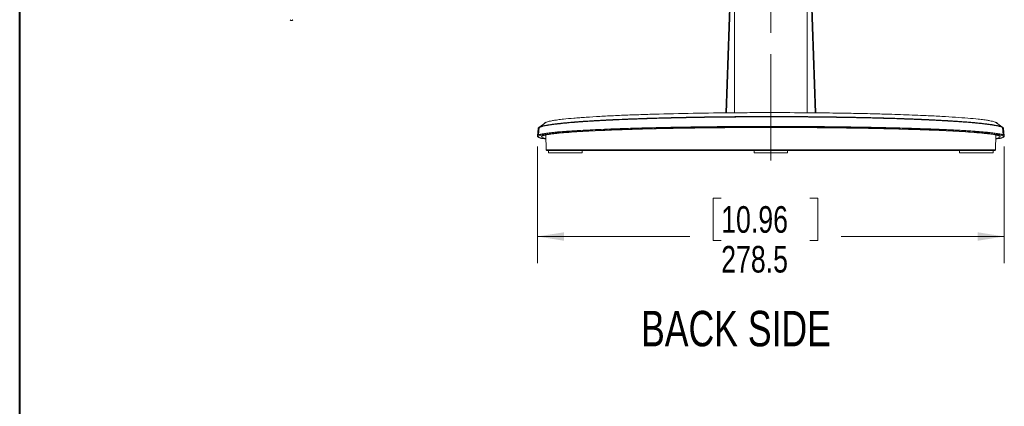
# Model space of a CAD drawing. Header units: millimetres. Extents: x 9 to 550, y 15 to 417.
# Tile 12 of 39: x 13 to 130, y 219 to 266. Entities that reach past the tile are written whole.
import ezdxf

# ---------------------------------------------------------------- set-up
doc = ezdxf.new("R2010")
doc.units = ezdxf.units.MM
doc.linetypes.add('CENTERX2', pattern=[20.32, 12.7, -2.54, 2.54, -2.54])
doc.styles.add('SLDTEXTSTYLE0', font='TXT', dxfattribs={"width": 0.75})
doc.dimstyles.new('SLDDIMSTYLE0', dxfattribs={"dimtxt": 3.175, "dimasz": 3.175, "dimexe": 0, "dimexo": 0.0625, "dimgap": 0.79375, "dimtad": 0, "dimtih": 1, "dimtoh": 1, "dimdec": 1, "dimlfac": 5, "dimrnd": 1e-09, "dimzin": 12, "dimdsep": 46, "dimtxsty": 'SLDTEXTSTYLE0', "dimsah": 1, "dimcen": 0.09, "dimadec": 0, "dimazin": 3, "dimtfac": 1, "dimtdec": 1, "dimtofl": 0, "dimtmove": 0, "dimatfit": 3, "dimfxl": 1, "dimfrac": 2, "dimtolj": 1, "dimtzin": 12, "dimarcsym": 0})

# ---------------------------------------------------------------- blocks, each defined once
blk = doc.blocks.new('_D_11')
at = {"color": 7, "linetype": 'Continuous', "lineweight": 0}
for p, q in [((74.46, 250.41), (74.46, 236.48)), ((130.15, 250.41), (130.15, 236.48)), ((96.38, 244.23), (95.42, 244.23)), ((95.42, 244.23), (95.42, 239.19)), ((106.94, 244.23), (107.91, 244.23)), ((107.91, 244.23), (107.91, 239.19)), ((74.46, 239.66), (92.63, 239.66)), ((130.15, 239.66), (110.69, 239.66)), ((95.42, 239.19), (96.38, 239.19)), ((107.91, 239.19), (106.94, 239.19))]:
    blk.add_line(p, q, dxfattribs=at)
for points in [[(74.46, 239.66), (77.63, 239.15), (77.63, 240.16)], [(130.15, 239.66), (126.98, 240.16), (126.98, 239.15)]]:
    blk.add_solid(points, dxfattribs=at)
at = {"color": 7, "linetype": 'Continuous', "lineweight": 0, "char_height": 3.175, "attachment_point": 1, "style": 'SLDTEXTSTYLE0'}
for s, insert in [('10.96', (96.38, 243.28)), ('278.5', (96.38, 238.53))]:
    blk.add_mtext(s, dxfattribs=dict(at, insert=insert))

msp = doc.modelspace()

# ---------------------------------------------------------------- linework, layer by layer
at = {"color": 7, "linetype": 'Continuous', "lineweight": 40}
msp.add_line((12.7, 19.05), (12.7, 412.75), dxfattribs=at)
at = {"color": 7, "linetype": 'CENTERX2', "lineweight": 0}
msp.add_line((102.305, 248.719), (102.305, 340.102), dxfattribs=at)
at = {"color": 8, "linetype": 'Continuous', "lineweight": 15}
for p, q in [((97.993, 281.113), (97.96, 254.429)), ((106.65, 254.429), (106.617, 281.113)), ((97.56, 272.09), (96.939, 254.42)), ((107.051, 272.09), (107.672, 254.42))]:
    msp.add_line(p, q, dxfattribs=at)
at = {"color": 7, "linetype": 'Continuous', "lineweight": 15}
for p, q in [((97.549, 272.094), (96.928, 254.42)), ((97.639, 272.162), (97.027, 254.432)), ((107.583, 254.432), (106.972, 272.162)), ((107.683, 254.42), (107.061, 272.094)), ((74.534, 252.537), (74.459, 251.679)), ((74.558, 252.579), (74.653, 252.653)), ((74.654, 252.661), (74.577, 251.775)), ((75.505, 253.31), (74.766, 252.737)), ((74.781, 252.752), (75.289, 253.143)), ((129.845, 252.737), (129.105, 253.31)), ((129.322, 253.143), (129.835, 252.747)), ((130.033, 251.775), (129.956, 252.66)), ((130.151, 251.679), (130.076, 252.537)), ((75.479, 251.78), (75.504, 250.015)), ((129.107, 250.015), (129.131, 251.781)), ((75.785, 249.916), (75.785, 249.656)), ((77.785, 249.656), (75.785, 249.656)), ((79.785, 249.656), (77.785, 249.656)), ((79.785, 249.656), (79.785, 249.916)), ((100.305, 249.916), (100.305, 249.656)), ((100.305, 249.656), (102.305, 249.656)), ((102.305, 249.656), (104.305, 249.656)), ((104.305, 249.656), (104.305, 249.916)), ((124.825, 249.916), (124.825, 249.656)), ((126.825, 249.656), (124.825, 249.656)), ((128.825, 249.656), (126.825, 249.656)), ((128.825, 249.656), (128.825, 249.916))]:
    msp.add_line(p, q, dxfattribs=at)
msp.add_arc((45.075, 265.542), 0.1, 180, 270.00021, dxfattribs=at)
for points, knots in [([(45.171, 265.471), (45.176, 265.467), (45.185, 265.458), (45.188, 265.449), (45.185, 265.443), (45.176, 265.443), (45.172, 265.442)], [0, 0, 0, 0, 0.2896996, 0.5563289, 0.7936502, 1, 1, 1, 1]), ([(45.275, 265.542), (45.275, 265.53), (45.273, 265.518), (45.264, 265.493), (45.256, 265.481), (45.236, 265.462), (45.225, 265.454), (45.2, 265.444), (45.187, 265.442), (45.175, 265.442)], [0, 0, 0, 0, 0.25, 0.25, 0.5, 0.5, 0.75, 0.75, 1, 1, 1, 1]), ([(45.212, 265.449), (45.218, 265.452), (45.231, 265.458), (45.24, 265.471), (45.24, 265.487), (45.232, 265.499), (45.227, 265.505)], [0, 0, 0, 0, 0.2140736, 0.4550032, 0.7193868, 1, 1, 1, 1]), ([(45.238, 265.471), (45.242, 265.477), (45.25, 265.487), (45.259, 265.505), (45.264, 265.524), (45.265, 265.536), (45.265, 265.542)], [0, 0, 0, 0, 0.2626898, 0.5199411, 0.7669527, 1, 1, 1, 1]), ([(45.175, 265.442), (45.175, 265.442), (45.17, 265.442), (45.151, 265.442), (45.137, 265.442), (45.114, 265.442), (45.1, 265.442), (45.08, 265.442), (45.075, 265.442), (45.075, 265.442)], [0, 0, 0, 0, 0.25, 0.25, 0.5, 0.5, 0.75, 0.75, 1, 1, 1, 1]), ([(74.534, 252.537), (74.536, 252.544), (74.539, 252.561), (74.558, 252.592), (74.603, 252.634), (74.681, 252.678), (74.784, 252.721), (74.892, 252.757), (75.015, 252.793), (75.172, 252.832), (75.382, 252.877), (75.67, 252.93), (75.936, 252.972), (76.144, 253.003), (76.262, 253.019), (76.378, 253.034), (76.491, 253.049), (76.601, 253.063), (76.708, 253.076), (76.812, 253.088), (76.881, 253.096), (76.922, 253.101), (76.95, 253.104), (77.008, 253.111), (77.103, 253.121), (77.32, 253.145), (77.699, 253.183), (78.185, 253.228), (78.666, 253.269), (79.085, 253.303), (79.485, 253.333), (79.876, 253.361), (80.278, 253.388), (80.759, 253.419), (81.293, 253.451), (81.841, 253.482), (82.35, 253.51), (82.822, 253.534), (83.355, 253.56), (84.044, 253.592), (84.81, 253.624), (85.608, 253.656), (86.363, 253.684), (87.158, 253.711), (87.947, 253.736), (88.762, 253.76), (89.668, 253.785), (90.606, 253.808), (91.46, 253.827), (92.205, 253.843), (92.978, 253.858), (93.777, 253.871), (94.601, 253.884), (95.376, 253.895), (96.172, 253.905), (96.979, 253.913), (97.732, 253.92), (98.432, 253.926), (99.075, 253.93), (99.781, 253.934), (100.511, 253.937), (101.222, 253.938), (101.807, 253.939), (102.259, 253.939), (102.654, 253.939), (103.07, 253.939), (103.585, 253.938), (104.199, 253.936), (104.861, 253.933), (106.159, 253.927), (107.468, 253.916), (108.832, 253.9), (109.692, 253.889), (110.638, 253.875), (111.602, 253.858), (112.654, 253.838), (113.801, 253.813), (115.087, 253.782), (116.382, 253.745), (117.398, 253.713), (118.133, 253.688), (118.605, 253.671), (119.06, 253.654), (119.517, 253.636), (120.017, 253.615), (120.531, 253.593), (120.982, 253.573), (121.359, 253.555), (121.721, 253.537), (122.145, 253.516), (122.632, 253.49), (123.152, 253.461), (123.653, 253.431), (124.114, 253.402), (124.537, 253.374), (125.027, 253.34), (125.572, 253.3), (126.169, 253.251), (126.724, 253.201), (127.222, 253.152), (127.632, 253.108), (127.99, 253.066), (128.308, 253.025), (128.6, 252.984), (128.851, 252.944), (129.058, 252.909), (129.248, 252.873), (129.453, 252.829), (129.651, 252.779), (129.827, 252.722), (129.943, 252.671), (130.014, 252.628), (130.037, 252.604), (130.046, 252.595)], [0, 0, 0, 0, 0.0044403, 0.0111938, 0.0202604, 0.0316401, 0.040027, 0.048098, 0.055853, 0.0632921, 0.0743667, 0.0863286, 0.0995224, 0.1035277, 0.1073556, 0.1110059, 0.1144786, 0.1177737, 0.1208913, 0.1238313, 0.1265938, 0.1266783, 0.1272815, 0.1289021, 0.1314554, 0.1349416, 0.1461349, 0.1601543, 0.1691442, 0.1780116, 0.1867566, 0.1935818, 0.201104, 0.2098363, 0.2203256, 0.2298311, 0.2383823, 0.246166, 0.253182, 0.2642971, 0.2788894, 0.2884737, 0.3000918, 0.3120805, 0.3226775, 0.3333729, 0.3459287, 0.3596927, 0.3710437, 0.3797463, 0.3888885, 0.4010904, 0.4105182, 0.4203554, 0.4305005, 0.4405302, 0.4506378, 0.4586022, 0.4665493, 0.4744793, 0.4847576, 0.4935238, 0.5007051, 0.5063012, 0.5101799, 0.5152841, 0.5216136, 0.5291685, 0.5379487, 0.5460756, 0.5772039, 0.5866384, 0.5973661, 0.6097041, 0.6226936, 0.6344324, 0.6506321, 0.6678608, 0.6860476, 0.7037891, 0.7107441, 0.717681, 0.724405, 0.7308369, 0.7381416, 0.747105, 0.754611, 0.7594095, 0.7651767, 0.7721477, 0.7803223, 0.7897004, 0.7990343, 0.8070262, 0.8149866, 0.8229154, 0.8355356, 0.8480752, 0.8613183, 0.8736449, 0.8847612, 0.8937985, 0.9040722, 0.9137518, 0.9227958, 0.9312043, 0.9382624, 0.9473078, 0.9606948, 0.9717952, 0.984624, 0.9937604, 1, 1, 1, 1]), ([(75.289, 253.143), (75.289, 253.147), (75.29, 253.155), (75.294, 253.168), (75.301, 253.182), (75.313, 253.199), (75.331, 253.217), (75.357, 253.236), (75.392, 253.258), (75.472, 253.298), (75.619, 253.351), (75.87, 253.416), (76.178, 253.478), (76.611, 253.549), (77.096, 253.613), (77.807, 253.694), (78.561, 253.767), (79.497, 253.842), (80.505, 253.915), (81.616, 253.983), (82.815, 254.046), (84.069, 254.106), (85.735, 254.175), (88.576, 254.271), (92.408, 254.364), (96.477, 254.42), (99.797, 254.443), (102.984, 254.45), (106.453, 254.436), (109.732, 254.398), (112.389, 254.354), (114.605, 254.306), (117.069, 254.237), (119.089, 254.167), (120.734, 254.097), (121.795, 254.046), (122.994, 253.983), (124.382, 253.898), (125.843, 253.787), (126.8, 253.694), (127.512, 253.614), (127.997, 253.55), (128.433, 253.478), (128.739, 253.416), (128.991, 253.351), (129.145, 253.296), (129.231, 253.251), (129.271, 253.224), (129.297, 253.199), (129.313, 253.178), (129.32, 253.159), (129.321, 253.148), (129.322, 253.143)], [0, 0, 0, 0, 0.0025728, 0.0055271, 0.0088628, 0.0125799, 0.0166784, 0.021158, 0.0260189, 0.0312609, 0.0489501, 0.062524, 0.0767164, 0.0937943, 0.1147117, 0.1250483, 0.1562684, 0.1718892, 0.1875181, 0.2187879, 0.2344321, 0.2500718, 0.28132, 0.3125664, 0.3750278, 0.4374688, 0.4687259, 0.4999721, 0.5565961, 0.5982528, 0.6249279, 0.6604609, 0.6874488, 0.7283059, 0.7499371, 0.7655767, 0.7812208, 0.8124905, 0.8437297, 0.8749504, 0.885055, 0.906205, 0.9232493, 0.937476, 0.9509595, 0.9687395, 0.975579, 0.9817668, 0.9873031, 0.9921874, 0.9964198, 1, 1, 1, 1]), ([(74.534, 252.537), (74.535, 252.545), (74.538, 252.553), (74.546, 252.568), (74.551, 252.574), (74.558, 252.579)], [0, 0, 0, 0, 0.5, 0.5, 1, 1, 1, 1]), ([(74.635, 252.414), (74.618, 252.424), (74.576, 252.448), (74.548, 252.483), (74.534, 252.514), (74.534, 252.53), (74.534, 252.537)], [0, 0, 0, 0, 0.2513115, 0.5943939, 0.8439551, 1, 1, 1, 1]), ([(74.558, 252.579), (74.56, 252.589), (74.565, 252.612), (74.597, 252.652), (74.666, 252.699), (74.733, 252.735), (74.786, 252.753), (74.788, 252.754)], [0, 0, 0, 0, 0.1727163, 0.3987149, 0.6780594, 0.9845107, 1, 1, 1, 1]), ([(130.051, 251.57), (130.048, 251.603), (129.977, 251.665), (129.693, 251.753), (129.278, 251.834), (128.745, 251.91), (128.078, 251.985), (127.277, 252.058), (126.36, 252.128), (125.327, 252.195), (124.178, 252.259), (122.921, 252.32), (121.564, 252.376), (120.114, 252.429), (118.575, 252.477), (116.955, 252.521), (115.263, 252.561), (113.506, 252.595), (111.693, 252.624), (109.834, 252.648), (107.944, 252.667), (106.035, 252.68), (104.113, 252.688), (102.184, 252.69), (100.254, 252.687), (98.332, 252.679), (96.427, 252.665), (94.549, 252.646), (92.711, 252.621), (90.921, 252.592), (89.188, 252.557), (87.52, 252.518), (85.924, 252.474), (84.409, 252.426), (82.98, 252.374), (81.641, 252.317), (80.401, 252.257), (79.267, 252.194), (78.243, 252.128), (77.329, 252.058), (76.529, 251.985), (75.862, 251.91), (75.33, 251.833), (74.916, 251.753), (74.633, 251.665), (74.562, 251.603), (74.559, 251.57)], [0.00131066, 0.00131066, 0.00131066, 0.00131066, 0.0272719, 0.05131033, 0.07250924, 0.09350333, 0.11542387, 0.13718794, 0.15879216, 0.18059608, 0.20262056, 0.22480759, 0.24713045, 0.26959709, 0.29227506, 0.31516171, 0.33815789, 0.36127031, 0.38459088, 0.4080432, 0.43146262, 0.45482445, 0.47816277, 0.50151021, 0.5248861, 0.54826851, 0.57162795, 0.59493669, 0.61815371, 0.6412137, 0.66409796, 0.6868465, 0.7094439, 0.73182918, 0.75402906, 0.77611567, 0.79806426, 0.81982375, 0.84143402, 0.86300655, 0.88480243, 0.90672221, 0.92770818, 0.94890799, 0.9729457, 0.99879774, 0.99879774, 0.99879774, 0.99879774]), ([(74.642, 252.683), (74.624, 252.67), (74.589, 252.643), (74.571, 252.61), (74.562, 252.593)], [0, 0, 0, 0, 0.4998343, 1, 1, 1, 1]), ([(129.659, 251.57), (129.658, 251.573), (129.657, 251.579), (129.653, 251.589), (129.648, 251.598), (129.641, 251.607), (129.632, 251.615), (129.622, 251.624), (129.61, 251.633), (129.596, 251.641), (129.581, 251.65), (129.565, 251.658), (129.548, 251.666), (129.529, 251.674), (129.509, 251.682), (129.489, 251.69), (129.467, 251.697), (129.444, 251.705), (129.42, 251.712), (129.396, 251.719), (129.37, 251.727), (129.344, 251.734), (129.318, 251.74), (129.29, 251.747), (129.262, 251.754), (129.234, 251.761), (129.205, 251.767), (129.098, 251.79), (128.892, 251.828), (128.544, 251.88), (128.164, 251.928), (127.55, 251.995), (126.602, 252.078), (125.202, 252.174), (123.654, 252.26), (121.881, 252.341), (119.864, 252.416), (117.589, 252.485), (115.203, 252.543), (112.661, 252.591), (109.971, 252.63), (107.144, 252.656), (104.282, 252.671), (101.136, 252.673), (97.725, 252.66), (94.105, 252.624), (90.833, 252.573), (87.936, 252.51), (85.639, 252.445), (83.709, 252.378), (82.087, 252.313), (80.558, 252.239), (79.129, 252.157), (77.838, 252.064), (76.959, 251.984), (76.384, 251.92), (76.024, 251.874), (75.692, 251.824), (75.483, 251.784), (75.363, 251.757), (75.308, 251.744), (75.255, 251.731), (75.205, 251.717), (75.158, 251.702), (75.115, 251.687), (75.076, 251.672), (75.041, 251.656), (75.011, 251.64), (74.987, 251.623), (74.968, 251.606), (74.955, 251.588), (74.953, 251.576), (74.952, 251.57)], [0, 0, 0, 0, 0.0025291, 0.0050267, 0.0074931, 0.0099281, 0.0123319, 0.0147045, 0.0170459, 0.0193562, 0.0216354, 0.0238835, 0.0261005, 0.0282865, 0.0304415, 0.0325655, 0.0346585, 0.0367205, 0.0387516, 0.0407517, 0.0427209, 0.0446591, 0.0465664, 0.0484427, 0.0502881, 0.0521026, 0.0538861, 0.0556387, 0.0712752, 0.0859867, 0.0997716, 0.1126259, 0.1450513, 0.1762927, 0.2063415, 0.235166, 0.2692009, 0.3028973, 0.3362071, 0.3690691, 0.4046722, 0.4402509, 0.4757289, 0.5110232, 0.5564784, 0.6020594, 0.6476043, 0.6842245, 0.7207797, 0.7473307, 0.7737677, 0.8011622, 0.8296795, 0.8592966, 0.8900072, 0.9023649, 0.9156868, 0.9299683, 0.9452078, 0.9487086, 0.9523283, 0.9560667, 0.9599239, 0.9638999, 0.9679948, 0.9722087, 0.9765417, 0.9809939, 0.9855656, 0.9902569, 0.9950683, 1, 1, 1, 1]), ([(75.464, 253.279), (75.432, 253.268), (75.4, 253.256), (75.391, 253.245), (75.391, 253.245)], [0, 0, 0, 0, 0.97283076, 1, 1, 1, 1]), ([(129.817, 252.754), (129.842, 252.745), (129.921, 252.715), (129.994, 252.668), (130.043, 252.62), (130.05, 252.591), (130.053, 252.579)], [0, 0, 0, 0, 0.16229886, 0.51400902, 0.7931998, 1, 1, 1, 1]), ([(130.048, 252.593), (130.039, 252.61), (130.021, 252.643), (129.986, 252.67), (129.968, 252.683)], [0, 0, 0, 0, 0.50016567, 1, 1, 1, 1]), ([(130.076, 252.537), (130.076, 252.53), (130.075, 252.513), (130.07, 252.494), (130.058, 252.481), (130.056, 252.479)], [0, 0, 0, 0, 0.3538509, 0.8954519, 1, 1, 1, 1]), ([(74.459, 251.679), (74.457, 251.65), (74.477, 251.596), (74.529, 251.57), (74.559, 251.57)], [0.53962179, 0.53962179, 0.53962179, 0.53962179, 1, 1.48472519, 1.48472519, 1.48472519, 1.48472519]), ([(74.459, 251.679), (74.46, 251.672), (74.461, 251.655), (74.481, 251.629), (74.515, 251.604), (74.548, 251.588), (74.56, 251.583)], [0, 0, 0, 0, 0.2163351, 0.5124462, 0.8276467, 1, 1, 1, 1]), ([(74.472, 251.709), (74.468, 251.697), (74.461, 251.672), (74.463, 251.649), (74.465, 251.637)], [0, 0, 0, 0, 0.5001046, 1, 1, 1, 1]), ([(74.464, 251.638), (74.476, 251.607), (74.498, 251.55), (74.601, 251.488), (74.689, 251.458), (74.713, 251.45)], [0, 0, 0, 0, 0.4619209, 0.8543457, 1, 1, 1, 1]), ([(75.486, 251.28), (75.365, 251.299), (75.087, 251.343), (74.862, 251.393), (74.79, 251.423), (74.779, 251.428)], [0, 0, 0, 0, 0.3956242, 0.91215, 1, 1, 1, 1]), ([(74.952, 251.57), (74.975, 251.536), (75.021, 251.468), (75.231, 251.395), (75.454, 251.357), (75.485, 251.352)], [0, 0, 0, 0, 0.4620899, 0.9253091, 1, 1, 1, 1]), ([(129.807, 251.418), (129.804, 251.417), (129.737, 251.39), (129.522, 251.343), (129.245, 251.299), (129.124, 251.28)], [0, 0, 0, 0, 0.0249599, 0.577111, 1, 1, 1, 1]), ([(129.125, 251.352), (129.156, 251.357), (129.379, 251.395), (129.589, 251.468), (129.635, 251.536), (129.659, 251.57)], [0, 0, 0, 0, 0.0747748, 0.5377398, 1, 1, 1, 1]), ([(129.871, 251.445), (129.903, 251.456), (130.005, 251.489), (130.114, 251.553), (130.135, 251.609), (130.146, 251.638)], [0, 0, 0, 0, 0.1759277, 0.5608422, 1, 1, 1, 1]), ([(130.138, 251.707), (130.132, 251.714), (130.119, 251.731), (130.083, 251.754), (130.046, 251.769), (130.033, 251.775)], [0, 0, 0, 0, 0.3166299, 0.7570189, 1, 1, 1, 1]), ([(130.051, 251.57), (130.082, 251.57), (130.134, 251.596), (130.153, 251.65), (130.151, 251.679)], [0.53962188, 0.53962188, 0.53962188, 0.53962188, 1.02434607, 1.48472419, 1.48472419, 1.48472419, 1.48472419]), ([(130.051, 251.583), (130.063, 251.589), (130.097, 251.605), (130.13, 251.63), (130.15, 251.656), (130.151, 251.672), (130.151, 251.679)], [0, 0, 0, 0, 0.1884117, 0.4996532, 0.7885827, 1, 1, 1, 1]), ([(130.146, 251.637), (130.147, 251.649), (130.149, 251.672), (130.142, 251.697), (130.139, 251.709)], [0, 0, 0, 0, 0.49989372, 1, 1, 1, 1]), ([(75.504, 250.015), (75.504, 250.015), (75.554, 250.015), (75.751, 250.015), (75.897, 250.015), (76.476, 250.015), (77.047, 250.015), (78.149, 250.015), (78.558, 250.015), (79.452, 250.015), (79.937, 250.015), (81.492, 250.015), (82.663, 250.015), (85.204, 250.015), (86.575, 250.015), (88.743, 250.015), (89.484, 250.015), (90.996, 250.015), (91.767, 250.015), (94.115, 250.015), (95.726, 250.015), (98.993, 250.015), (100.649, 250.015), (103.961, 250.015), (105.617, 250.015), (108.884, 250.015), (110.495, 250.015), (113.626, 250.015), (115.145, 250.015), (118.036, 250.015), (119.407, 250.015), (121.948, 250.015), (123.118, 250.015), (124.673, 250.015), (125.158, 250.015), (126.052, 250.015), (126.461, 250.015), (127.564, 250.015), (128.134, 250.015), (128.713, 250.015), (128.86, 250.015), (129.056, 250.015), (129.107, 250.015), (129.107, 250.015)], [0, 0, 0, 0, 0.03125, 0.03125, 0.0625, 0.0625, 0.125, 0.125, 0.15625, 0.15625, 0.1875, 0.1875, 0.25, 0.25, 0.3125, 0.3125, 0.34375, 0.34375, 0.375, 0.375, 0.4375, 0.4375, 0.5, 0.5, 0.5625, 0.5625, 0.625, 0.625, 0.6875, 0.6875, 0.75, 0.75, 0.8125, 0.8125, 0.84375, 0.84375, 0.875, 0.875, 0.9375, 0.9375, 0.96875, 0.96875, 1, 1, 1, 1]), ([(75.504, 250.015), (75.504, 250.003), (75.506, 249.991), (75.516, 249.966), (75.524, 249.955), (75.543, 249.935), (75.555, 249.928), (75.579, 249.918), (75.592, 249.916), (75.604, 249.916)], [0, 0, 0, 0, 0.25, 0.25, 0.5, 0.5, 0.75, 0.75, 1, 1, 1, 1]), ([(129.007, 249.916), (129.006, 249.916), (129.006, 249.916), (129.003, 249.916), (128.998, 249.916), (128.99, 249.916), (128.981, 249.916), (128.97, 249.916), (128.956, 249.916), (128.941, 249.916), (128.923, 249.916), (128.904, 249.916), (128.882, 249.916), (128.82, 249.916), (128.687, 249.916), (128.434, 249.916), (128.112, 249.916), (127.722, 249.916), (127.268, 249.916), (126.75, 249.916), (126.17, 249.916), (125.317, 249.916), (124.108, 249.916), (122.461, 249.916), (120.639, 249.916), (118.664, 249.916), (116.558, 249.916), (114.343, 249.916), (112.039, 249.916), (109.666, 249.916), (107.241, 249.916), (104.781, 249.916), (102.305, 249.916), (99.829, 249.916), (97.37, 249.916), (94.944, 249.916), (92.571, 249.916), (90.267, 249.916), (88.052, 249.916), (85.946, 249.916), (83.971, 249.916), (82.149, 249.916), (80.502, 249.916), (79.294, 249.916), (78.441, 249.916), (77.86, 249.916), (77.343, 249.916), (76.888, 249.916), (76.499, 249.916), (76.176, 249.916), (75.923, 249.916), (75.784, 249.916), (75.712, 249.916), (75.678, 249.916), (75.651, 249.916), (75.63, 249.916), (75.615, 249.916), (75.606, 249.916), (75.604, 249.916), (75.604, 249.916)], [0, 0, 0, 0, 0.00259086, 0.00518319, 0.00777726, 0.01037332, 0.01297165, 0.01557248, 0.01817608, 0.02078272, 0.02339263, 0.02600609, 0.02862333, 0.03124463, 0.04683736, 0.06250338, 0.07812305, 0.09377676, 0.10941202, 0.12503706, 0.14058697, 0.15626878, 0.18750271, 0.21876441, 0.25002866, 0.28126403, 0.31249642, 0.34374304, 0.37499745, 0.40624487, 0.43749228, 0.46874462, 0.50000046, 0.53125639, 0.56250891, 0.59375651, 0.62500404, 0.6562584, 0.68750485, 0.71873702, 0.74997215, 0.78123619, 0.81249769, 0.8437314, 0.85941174, 0.87496286, 0.89058642, 0.90622286, 0.92187511, 0.93749605, 0.95316075, 0.96875495, 0.9732458, 0.97772541, 0.98219507, 0.98665605, 0.99110967, 0.99555722, 1, 1, 1, 1]), ([(129.007, 249.916), (129.018, 249.916), (129.031, 249.918), (129.055, 249.928), (129.067, 249.935), (129.086, 249.955), (129.094, 249.966), (129.104, 249.991), (129.106, 250.003), (129.107, 250.015)], [0, 0, 0, 0, 0.25, 0.25, 0.5, 0.5, 0.75, 0.75, 1, 1, 1, 1])]:
    msp.add_open_spline(points, degree=3, knots=knots, dxfattribs=at)
at = {"color": 8, "linetype": 'Continuous', "lineweight": 15}
for points, knots in [([(74.788, 252.754), (74.827, 252.769), (74.902, 252.797), (75.037, 252.835), (75.198, 252.876), (75.405, 252.921), (75.686, 252.973), (75.944, 253.013), (76.144, 253.043), (76.265, 253.059), (76.39, 253.076), (76.519, 253.093), (76.653, 253.109), (76.791, 253.126), (76.944, 253.144), (77.138, 253.165), (77.417, 253.195), (77.809, 253.234), (78.279, 253.277), (78.762, 253.318), (79.19, 253.352), (79.572, 253.381), (79.941, 253.407), (80.413, 253.439), (81.033, 253.478), (81.791, 253.522), (82.367, 253.552), (82.71, 253.57), (82.822, 253.575), (82.936, 253.581), (83.051, 253.587), (83.168, 253.592), (83.266, 253.597), (83.388, 253.603), (83.574, 253.612), (84.221, 253.641), (85.206, 253.683), (86.441, 253.729), (87.548, 253.766), (88.641, 253.799), (89.801, 253.831), (90.988, 253.86), (92.379, 253.889), (93.931, 253.917), (95.596, 253.941), (97.218, 253.959), (98.854, 253.972), (100.564, 253.98), (102.222, 253.982), (103.801, 253.98), (105.275, 253.974), (106.695, 253.965), (108.076, 253.951), (109.46, 253.935), (110.911, 253.913), (112.175, 253.89), (113.221, 253.868), (114.021, 253.85), (114.81, 253.831), (115.586, 253.81), (116.349, 253.788), (117.028, 253.767), (117.651, 253.746), (118.08, 253.731), (118.389, 253.72), (118.559, 253.714), (118.733, 253.708), (118.912, 253.701), (119.094, 253.694), (119.423, 253.681), (119.856, 253.663), (120.353, 253.642), (120.719, 253.626), (120.977, 253.614), (121.142, 253.607), (121.244, 253.602), (121.296, 253.599), (121.314, 253.599), (121.32, 253.598), (121.322, 253.598), (121.323, 253.598), (121.324, 253.598), (121.324, 253.598), (121.324, 253.598), (121.324, 253.598), (121.324, 253.598), (121.324, 253.598), (121.603, 253.595), (122.067, 253.557), (122.771, 253.525), (123.394, 253.488), (123.956, 253.454), (124.458, 253.421), (124.888, 253.392), (125.292, 253.362), (125.709, 253.33), (126.177, 253.291), (126.643, 253.249), (127.059, 253.209), (127.397, 253.174), (127.688, 253.141), (127.957, 253.11), (128.218, 253.077), (128.463, 253.043), (128.685, 253.011), (128.889, 252.978), (129.08, 252.944), (129.264, 252.908), (129.435, 252.87), (129.599, 252.828), (129.732, 252.79), (129.794, 252.764), (129.817, 252.754)], [0, 0, 0, 0, 0.01011355, 0.01939945, 0.02723081, 0.03881823, 0.0516209, 0.06503852, 0.06926808, 0.07350338, 0.07774457, 0.0819918, 0.0862452, 0.09050487, 0.09477096, 0.10001736, 0.10738023, 0.11815542, 0.13115466, 0.14245382, 0.15203704, 0.15988964, 0.16716219, 0.17523048, 0.1887638, 0.2036571, 0.21790372, 0.21984934, 0.22181352, 0.22379635, 0.22579785, 0.22781804, 0.22985694, 0.23085298, 0.23406525, 0.23934517, 0.26361819, 0.28228064, 0.29737836, 0.31417641, 0.33103782, 0.34795776, 0.36493113, 0.38946436, 0.41198567, 0.43245858, 0.45447034, 0.47698806, 0.49999613, 0.51973837, 0.5391295, 0.5581594, 0.57603835, 0.59419831, 0.61388238, 0.63506598, 0.64639885, 0.65770425, 0.66898066, 0.68022663, 0.69144072, 0.70262165, 0.71063692, 0.7197757, 0.7223538, 0.72500817, 0.72773862, 0.73054492, 0.73342691, 0.73638434, 0.74621685, 0.75435354, 0.76080653, 0.76454741, 0.76735001, 0.76921685, 0.76979989, 0.77002442, 0.77010005, 0.77012883, 0.77014064, 0.77014565, 0.77014782, 0.77014879, 0.77014919, 0.77014939, 0.77014946, 0.77014953, 0.78346225, 0.79594332, 0.80760232, 0.81844823, 0.82848945, 0.83773381, 0.8451401, 0.85434551, 0.86533514, 0.87754826, 0.88841519, 0.89763943, 0.90523409, 0.91366325, 0.92209958, 0.930544, 0.93899731, 0.94675151, 0.95496631, 0.96364066, 0.97277383, 0.98204741, 0.99330424, 1, 1, 1, 1]), ([(130.033, 251.775), (130.028, 251.778), (130.009, 251.786), (129.974, 251.799), (129.931, 251.814), (129.887, 251.827), (129.834, 251.842), (129.779, 251.856), (129.724, 251.869), (129.668, 251.882), (129.605, 251.895), (129.527, 251.91), (129.421, 251.929), (129.265, 251.955), (129.055, 251.986), (128.786, 252.021), (128.556, 252.049), (128.381, 252.068), (128.292, 252.077), (128.198, 252.087), (128.098, 252.097), (127.994, 252.107), (127.885, 252.118), (127.73, 252.132), (127.492, 252.153), (127.127, 252.184), (126.631, 252.222), (126.049, 252.262), (125.395, 252.303), (124.687, 252.344), (124.062, 252.376), (123.567, 252.4), (123.245, 252.415), (122.906, 252.431), (122.552, 252.446), (122.182, 252.462), (121.796, 252.477), (120.877, 252.513), (119.364, 252.566), (117.169, 252.628), (114.86, 252.68), (112.458, 252.724), (109.983, 252.758), (107.453, 252.782), (104.888, 252.796), (102.305, 252.801), (99.722, 252.796), (97.157, 252.782), (94.628, 252.758), (92.361, 252.727), (90.357, 252.692), (88.606, 252.655), (86.731, 252.608), (85.401, 252.569), (84.562, 252.541), (84.333, 252.533), (84.106, 252.526), (83.881, 252.518), (83.657, 252.509), (83.435, 252.501), (82.762, 252.476), (81.73, 252.433), (80.464, 252.373), (79.431, 252.316), (78.604, 252.265), (77.958, 252.22), (77.454, 252.181), (77.127, 252.154), (76.944, 252.138), (76.881, 252.132), (76.857, 252.13), (76.847, 252.129), (76.842, 252.128), (76.841, 252.128), (76.84, 252.128), (76.839, 252.128), (76.839, 252.128), (76.645, 252.118), (76.302, 252.074), (75.881, 252.029), (75.581, 251.989), (75.37, 251.959), (75.253, 251.94), (75.188, 251.928), (75.161, 251.924), (75.136, 251.919), (75.114, 251.915), (75.094, 251.912), (75.041, 251.902), (74.961, 251.886), (74.861, 251.863), (74.768, 251.84), (74.691, 251.818), (74.632, 251.798), (74.581, 251.778), (74.53, 251.755), (74.488, 251.728), (74.465, 251.702), (74.461, 251.686), (74.459, 251.679)], [0, 0, 0, 0, 0.0022193, 0.0074302, 0.0104826, 0.0142409, 0.0187049, 0.0226747, 0.0259607, 0.0294483, 0.0331375, 0.0370283, 0.0421598, 0.0495212, 0.0591124, 0.0688922, 0.080245, 0.08301, 0.0858543, 0.0887778, 0.0917806, 0.0948626, 0.0980239, 0.1012645, 0.1080866, 0.1175471, 0.1296456, 0.1443816, 0.1571048, 0.1712981, 0.1869612, 0.1925667, 0.198339, 0.2042778, 0.2103833, 0.2166553, 0.223094, 0.2296994, 0.2617902, 0.2938796, 0.3259671, 0.3580528, 0.3901374, 0.4222215, 0.4543049, 0.4863874, 0.51847, 0.5505534, 0.5826375, 0.614722, 0.6386823, 0.6626438, 0.6866065, 0.7182344, 0.7217858, 0.7253372, 0.7288887, 0.7324402, 0.7359917, 0.7395432, 0.7430948, 0.7686255, 0.79145, 0.8115671, 0.8289761, 0.8436761, 0.8556665, 0.8658782, 0.8692944, 0.870589, 0.8711182, 0.8713432, 0.8714407, 0.8714834, 0.8715021, 0.8715103, 0.8715139, 0.8715167, 0.8878753, 0.9019733, 0.91381, 0.9220052, 0.9286045, 0.9300692, 0.9314244, 0.93267, 0.9338062, 0.9348329, 0.9357501, 0.9422598, 0.9481574, 0.9545232, 0.9615926, 0.9665901, 0.9710193, 0.9779508, 0.9864213, 0.9942312, 1, 1, 1, 1]), ([(130.053, 252.579), (130.056, 252.577), (130.062, 252.571), (130.069, 252.562), (130.071, 252.555), (130.072, 252.552)], [0, 0, 0, 0, 0.362766, 0.7333414, 1, 1, 1, 1]), ([(74.779, 251.428), (74.717, 251.449), (74.581, 251.496), (74.567, 251.544), (74.559, 251.57)], [0, 0, 0, 0, 0.4531561, 1, 1, 1, 1]), ([(130.051, 251.57), (130.043, 251.544), (130.026, 251.493), (129.879, 251.443), (129.807, 251.418)], [0, 0, 0, 0, 0.5118959, 1, 1, 1, 1])]:
    msp.add_open_spline(points, degree=3, knots=knots, dxfattribs=at)

# ---------------------------------------------------------------- texts
at = {"color": 7, "linetype": 'Continuous', "lineweight": 0, "insert": (86.821, 230.778), "char_height": 4.2333, "attachment_point": 1, "style": 'SLDTEXTSTYLE0'}
msp.add_mtext('BACK SIDE', dxfattribs=at)

# ---------------------------------------------------------------- dimensions: what is measured, and where the dimension line sits
at = {"color": 7, "linetype": 'Continuous', "lineweight": 0}
dim = msp.add_linear_dim(base=(130.151, 239.656), p1=(74.459, 251.679), p2=(130.151, 251.679), dimstyle='SLDDIMSTYLE0', dxfattribs=at)
dim.commit()
dim.dimension.update_dxf_attribs({"geometry": '_D_11', "text_midpoint": (101.661, 239.656), "dimtype": 160})

doc.saveas('drawing.dxf')
